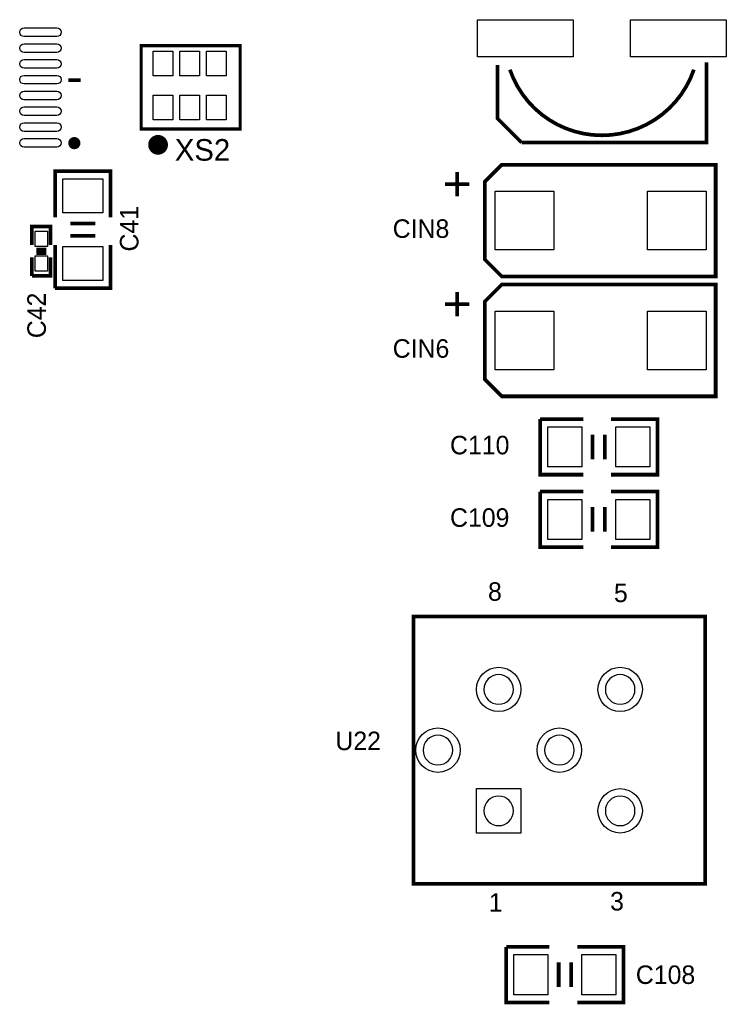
# Model space of a CAD drawing. Extents: x 0 to 260, y 0 to 180.
# Tile 19 of 28: x 191 to 220, y 27 to 68. Entities that reach past the tile are written whole.
import ezdxf
from ezdxf.enums import TextEntityAlignment as Align

# ---------------------------------------------------------------- set-up
doc = ezdxf.new("R2010")
doc.units = 0
for name, color, linetype in [('BG_DRILLHOLE', 193, 'CONTINUOUS'), ('PG_SILKSCREEN_TOP', 254, 'CONTINUOUS'), ('PIN_TOP', 96, 'CONTINUOUS'), ('RD_SILKSCREEN_TOP', 85, 'CONTINUOUS')]:
    doc.layers.add(name, color=color, linetype=linetype)

msp = doc.modelspace()

# ---------------------------------------------------------------- linework, layer by layer
at = {"layer": 'BG_DRILLHOLE'}
for points in [[(211.55152, 40.29456, 1), (210.33232, 40.29456, 1)], [(216.55024, 40.29456, 1), (215.33104, 40.29456, 1)], [(209.05216, 37.7952, 1), (207.83296, 37.7952, 1)], [(214.05088, 37.7952, 1), (212.83168, 37.7952, 1)], [(211.55152, 35.29584, 1), (210.33232, 35.29584, 1)], [(216.55024, 35.29584, 1), (215.33104, 35.29584, 1)]]:
    msp.add_lwpolyline(points, format="xyb", close=True, dxfattribs=at)
at = {"layer": 'PG_SILKSCREEN_TOP'}
for points, const_width in [([(196.237098, 66.798952), (200.301098, 66.798952), (200.301098, 63.369952), (196.237098, 63.369952), (196.237098, 66.798952)], 0.127), ([(210.888834, 66.006726), (210.888834, 63.806832), (211.888832, 62.806834)], 0.1524), ([(211.888832, 62.806834), (219.488766, 62.806834), (219.488766, 66.106802)], 0.1524), ([(193.239644, 65.3796), (193.747644, 65.3796)], 0.1524), ([(192.68948, 59.731148), (192.68948, 61.636148), (194.97548, 61.636148), (194.97548, 59.731148)], 0.1524), ([(209.237834, 61.597286), (209.237834, 60.597288)], 0.1524), ([(211.069682, 57.29732), (219.869766, 57.29732), (219.869766, 61.89726), (211.069682, 61.89726), (210.369658, 61.197236), (210.369658, 57.997344), (211.069682, 57.29732)], 0.1524), ([(208.737708, 61.097414), (209.737706, 61.097414)], 0.1524), ([(191.740028, 58.588148), (191.740028, 59.350148), (192.502028, 59.350148), (192.502028, 58.588148)], 0.1524), ([(193.32448, 59.477148), (194.34048, 59.477148)], 0.1524), ([(193.32448, 58.969148), (194.34048, 58.969148)], 0.1524), ([(191.917828, 58.410348), (192.324228, 58.410348)], 0.1524), ([(194.97548, 58.588148), (194.97548, 56.810148), (192.68948, 56.810148)], 0.1524), ([(192.68948, 56.810148), (192.68948, 58.588148)], 0.1524), ([(192.502028, 58.080148), (192.502028, 57.318148), (191.740028, 57.318148)], 0.1524), ([(191.740028, 57.318148), (191.740028, 58.080148)], 0.1524), ([(191.917828, 58.257948), (192.324228, 58.257948)], 0.1524), ([(211.069682, 52.3621), (219.869766, 52.3621), (219.869766, 56.96204), (211.069682, 56.96204), (210.369658, 56.262016), (210.369658, 53.062124), (211.069682, 52.3621)], 0.1524), ([(209.237834, 56.662066), (209.237834, 55.662068)], 0.1524), ([(208.737708, 56.162194), (209.737706, 56.162194)], 0.1524), ([(214.4268, 49.136046), (212.6488, 49.136046), (212.6488, 51.422046)], 0.1524), ([(212.6488, 51.422046), (214.4268, 51.422046)], 0.1524), ([(215.5698, 51.422046), (217.4748, 51.422046), (217.4748, 49.136046), (215.5698, 49.136046)], 0.1524), ([(214.8078, 50.787046), (214.8078, 49.771046)], 0.1524), ([(215.3158, 50.787046), (215.3158, 49.771046)], 0.1524), ([(214.4268, 46.1518), (212.6488, 46.1518), (212.6488, 48.4378)], 0.1524), ([(212.6488, 48.4378), (214.4268, 48.4378)], 0.1524), ([(215.5698, 48.4378), (217.4748, 48.4378), (217.4748, 46.1518), (215.5698, 46.1518)], 0.1524), ([(214.8078, 47.8028), (214.8078, 46.7868)], 0.1524), ([(215.3158, 47.8028), (215.3158, 46.7868)], 0.1524), ([(219.44076, 37.7952), (219.44076, 32.2961), (207.4418, 32.2961), (207.4418, 43.2943), (219.44076, 43.2943), (219.44076, 37.7952)], 0.1524), ([(213.0298, 27.4066), (211.2518, 27.4066), (211.2518, 29.6926)], 0.1524), ([(211.2518, 29.6926), (213.0298, 29.6926)], 0.1524), ([(214.1728, 29.6926), (216.0778, 29.6926), (216.0778, 27.4066), (214.1728, 27.4066)], 0.1524), ([(213.4108, 29.0576), (213.4108, 28.0416)], 0.1524), ([(213.9188, 29.0576), (213.9188, 28.0416)], 0.1524)]:
    msp.add_lwpolyline(points, dxfattribs=dict(at, const_width=const_width))
for points, const_width in [([(211.4042, 65.811908, 0.714765), (218.9734, 65.811908)], 0.151892), ([(193.607944, 62.786006, 1), (193.358008, 62.786006, 1), (193.607944, 62.786006)], 0.249936), ([(197.131178, 62.715902, -1.000271), (196.725032, 62.716156, -0.999729), (197.131178, 62.715902)], 0.4064)]:
    msp.add_lwpolyline(points, format="xyb", dxfattribs=dict(at, const_width=const_width))
at = {"layer": 'PIN_TOP'}
for points in [[(214.007192, 66.3448), (210.070192, 66.3448), (210.070192, 67.8688), (214.007192, 67.8688)], [(220.307408, 66.3448), (216.370408, 66.3448), (216.370408, 67.8688), (220.307408, 67.8688)], [(196.719698, 65.550796), (196.719698, 66.566796), (197.532498, 66.566796), (197.532498, 65.550796)], [(197.819772, 65.550796), (197.819772, 66.566796), (198.632572, 66.566796), (198.632572, 65.550796)], [(198.919846, 65.550796), (198.919846, 66.566796), (199.732646, 66.566796), (199.732646, 65.550796)], [(196.719698, 63.750952), (196.719698, 64.766952), (197.532498, 64.766952), (197.532498, 63.750952)], [(197.819772, 63.750952), (197.819772, 64.766952), (198.632572, 64.766952), (198.632572, 63.750952)], [(198.919846, 63.750952), (198.919846, 64.766952), (199.732646, 64.766952), (199.732646, 63.750952)], [(194.65798, 59.921648), (193.00698, 59.921648), (193.00698, 61.318648), (194.65798, 61.318648)], [(210.797648, 58.39079), (210.797648, 60.80379), (213.210648, 60.80379), (213.210648, 58.39079)], [(217.064844, 58.39079), (217.064844, 60.80379), (219.477844, 60.80379), (219.477844, 58.39079)], [(192.375028, 58.524648), (191.867028, 58.524648), (191.867028, 59.159648), (192.375028, 59.159648)], [(194.65798, 57.127648), (193.00698, 57.127648), (193.00698, 58.524648), (194.65798, 58.524648)], [(192.375028, 57.508648), (191.867028, 57.508648), (191.867028, 58.143648), (192.375028, 58.143648)], [(210.797648, 53.45557), (210.797648, 55.86857), (213.210648, 55.86857), (213.210648, 53.45557)], [(217.064844, 53.45557), (217.064844, 55.86857), (219.477844, 55.86857), (219.477844, 53.45557)], [(212.9663, 49.453546), (212.9663, 51.104546), (214.3633, 51.104546), (214.3633, 49.453546)], [(215.7603, 49.453546), (215.7603, 51.104546), (217.1573, 51.104546), (217.1573, 49.453546)], [(212.9663, 46.4693), (212.9663, 48.1203), (214.3633, 48.1203), (214.3633, 46.4693)], [(215.7603, 46.4693), (215.7603, 48.1203), (217.1573, 48.1203), (217.1573, 46.4693)], [(211.85632, 36.21024), (211.85632, 34.38144), (210.02752, 34.38144), (210.02752, 36.21024)], [(211.5693, 27.7241), (211.5693, 29.3751), (212.9663, 29.3751), (212.9663, 27.7241)], [(214.3633, 27.7241), (214.3633, 29.3751), (215.7603, 29.3751), (215.7603, 27.7241)]]:
    msp.add_lwpolyline(points, close=True, dxfattribs=at)
for points in [[(191.412876, 67.527678), (192.759076, 67.527678, -1), (192.759076, 67.172078), (191.412876, 67.172078, -1)], [(191.412876, 66.877438), (192.759076, 66.877438, -1), (192.759076, 66.521838), (191.412876, 66.521838, -1)], [(191.412876, 66.227452), (192.759076, 66.227452, -1), (192.759076, 65.871852), (191.412876, 65.871852, -1)], [(191.412876, 65.577466), (192.759076, 65.577466, -1), (192.759076, 65.221866), (191.412876, 65.221866, -1)], [(191.412876, 64.92748), (192.759076, 64.92748, -1), (192.759076, 64.57188), (191.412876, 64.57188, -1)], [(191.412876, 64.277494), (192.759076, 64.277494, -1), (192.759076, 63.921894), (191.412876, 63.921894, -1)], [(191.412876, 63.627508), (192.759076, 63.627508, -1), (192.759076, 63.271908), (191.412876, 63.271908, -1)], [(191.412876, 62.977522), (192.759076, 62.977522, -1), (192.759076, 62.621922), (191.412876, 62.621922, -1)]]:
    msp.add_lwpolyline(points, format="xyb", close=True, dxfattribs=at)
for centre in [(210.94192, 40.29456), (215.94064, 40.29456), (208.44256, 37.7952), (213.44128, 37.7952), (215.94064, 35.29584)]:
    msp.add_circle(centre, 0.9144, dxfattribs=at)

# ---------------------------------------------------------------- texts
at = {"layer": 'PG_SILKSCREEN_TOP', "width": 1.003333}
for s, p in [('8', (210.78698, 43.94454)), ('5', (215.96858, 43.88866)), ('1', (210.82, 31.14294)), ('3', (215.8111, 31.19374))]:
    msp.add_text(s, height=0.762, dxfattribs=at).set_placement(p, align=Align.CENTER)
at = {"layer": 'RD_SILKSCREEN_TOP'}
for s, height, width, p in [('XS2', 0.889, 1.014286, (197.616572, 62.063376)), ('CIN8', 0.762, 1.003333, (206.58201, 58.88609)), ('CIN6', 0.762, 1.003333, (206.58201, 53.95087)), ('C110', 0.762, 1.003333, (208.940146, 49.974246)), ('C109', 0.762, 1.003333, (208.939892, 46.99)), ('C108', 0.762, 1.003333, (216.585292, 28.1686))]:
    msp.add_text(s, height=height, dxfattribs=dict(at, width=width)).set_placement(p)
at = {"layer": 'RD_SILKSCREEN_TOP', "width": 1.003333}
for s, p in [('C41', (196.120512, 58.32475)), ('C42', (192.310512, 54.75605))]:
    msp.add_text(s, height=0.762, rotation=90, dxfattribs=at).set_placement(p)
msp.add_text('U22', height=0.762, dxfattribs=at).set_placement((205.16088, 37.7952), align=Align.CENTER)

doc.saveas('drawing.dxf')
